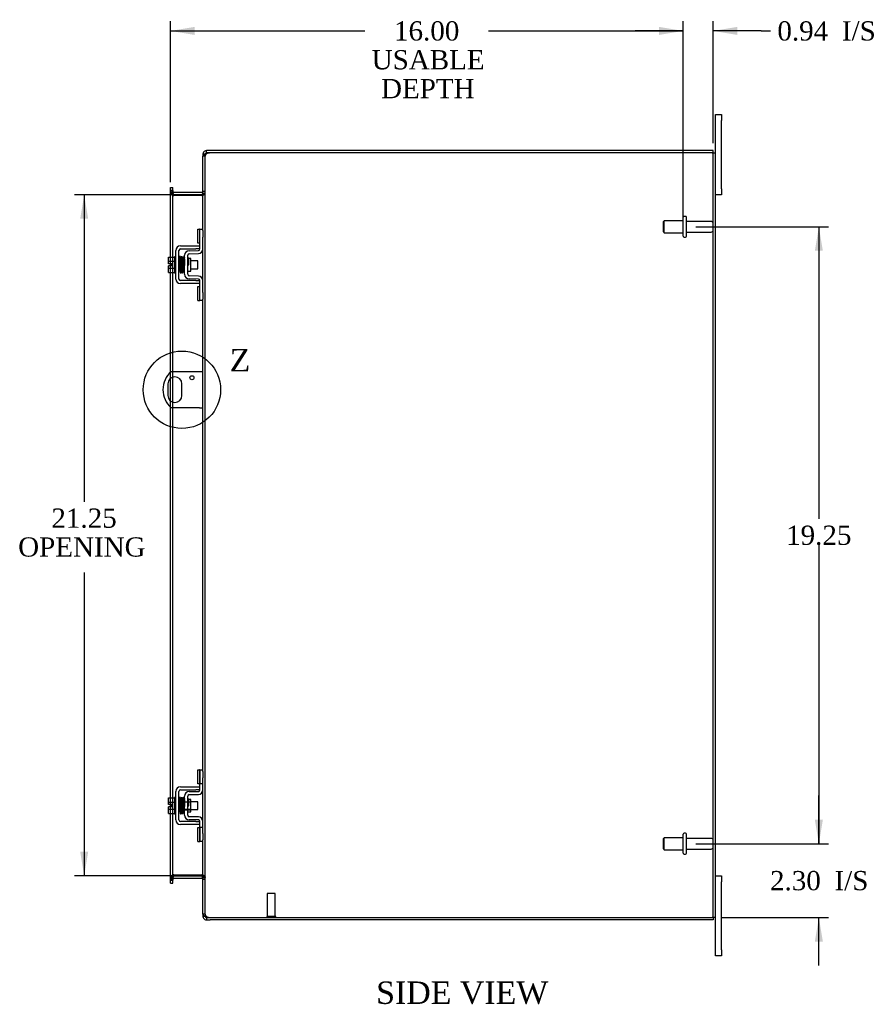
# Model space of a CAD drawing. Header units: inches. Extents: x 9 to 148, y 1 to 98.
# Tile 5 of 7: x 80 to 106, y 35 to 66. Entities that reach past the tile are written whole.
import ezdxf
from ezdxf.enums import TextEntityAlignment as Align
from ezdxf.lldxf.tags import DXFTag

# ---------------------------------------------------------------- set-up
doc = ezdxf.new("R2010")
doc.units = ezdxf.units.IN
doc.header["$MEASUREMENT"] = 0
doc.layers.get('0').update_dxf_attribs({"linetype": 'CONTINUOUS'})
for name, color, linetype in [('COM40153-1', 7, 'CONTINUOUS'), ('COM42667', 7, 'CONTINUOUS'), ('COM42780', 7, 'CONTINUOUS'), ('COM48479', 7, 'CONTINUOUS'), ('COM48510', 7, 'CONTINUOUS'), ('DEFAULT', 7, 'CONTINUOUS'), ('FET07710', 7, 'CONTINUOUS'), ('SCC19011', 7, 'CONTINUOUS'), ('SPR20265', 7, 'CONTINUOUS'), ('STD21878', 7, 'CONTINUOUS'), ('STD26094', 7, 'CONTINUOUS'), ('WAF25035', 7, 'CONTINUOUS')]:
    doc.layers.add(name, color=color, linetype=linetype)
doc.styles.add('SEACAD_TIMES_NEW_ROMAN', font='times.ttf')
tags = doc.linetypes.add('CENTER2', pattern=[1.125, 0.75, -0.125, 0.125, -0.125]).pattern_tags.tags
tags[10:11] = [DXFTag(74, 4), DXFTag(75, 0), DXFTag(340, '0'), DXFTag(46, 0.0), DXFTag(50, 0.0), DXFTag(44, 0.0), DXFTag(45, 0.0)]
tags[8:9] = [DXFTag(74, 4), DXFTag(75, 0), DXFTag(340, '0'), DXFTag(46, 0.0), DXFTag(50, 0.0), DXFTag(44, 0.0), DXFTag(45, 0.0)]
tags[6:7] = [DXFTag(74, 4), DXFTag(75, 0), DXFTag(340, '0'), DXFTag(46, 0.0), DXFTag(50, 0.0), DXFTag(44, 0.0), DXFTag(45, 0.0)]
tags[4:5] = [DXFTag(74, 4), DXFTag(75, 0), DXFTag(340, '0'), DXFTag(46, 0.0), DXFTag(50, 0.0), DXFTag(44, 0.0), DXFTag(45, 0.0)]

# ---------------------------------------------------------------- blocks, each defined once
blk = doc.blocks.new('GDIMGGROUP9')
at = {"layer": 'DEFAULT', "linetype": 'Continuous'}
for points in [[(104.81, 40.742), (104.56, 40.742), (104.685, 39.992)], [(104.81, 36.939), (104.685, 37.689), (104.56, 36.939)]]:
    blk.add_hatch(color=136, dxfattribs=at).paths.add_polyline_path(points)
at = {"layer": 'DEFAULT', "color": 136, "linetype": 'Continuous'}
for p, q in [((104.685, 39.992), (104.685, 41.492)), ((100.848, 39.992), (104.985, 39.992)), ((101.649, 37.689), (104.985, 37.689)), ((104.685, 36.189), (104.685, 37.689))]:
    blk.add_line(p, q, dxfattribs=at)
at = {"layer": 'DEFAULT', "color": 136, "linetype": 'Continuous', "style": 'SEACAD_TIMES_NEW_ROMAN'}
for s, p in [('2.30', (103.16, 39.141)), ('I/S', (105.173, 39.141))]:
    blk.add_text(s, height=0.6, dxfattribs=at).set_placement(p, align=Align.TOP_LEFT)
blk = doc.blocks.new('GDIMGGROUP10')
at = {"layer": 'DEFAULT', "linetype": 'Continuous'}
for points in [[(104.81, 58.492), (104.685, 59.242), (104.56, 58.492)], [(104.81, 40.742), (104.56, 40.742), (104.685, 39.992)]]:
    blk.add_hatch(color=136, dxfattribs=at).paths.add_polyline_path(points)
at = {"layer": 'DEFAULT', "color": 136, "linetype": 'Continuous'}
for p, q in [((100.848, 59.242), (104.985, 59.242)), ((104.685, 59.242), (104.685, 50.127)), ((104.685, 49.317), (104.685, 39.992)), ((100.848, 39.992), (104.985, 39.992))]:
    blk.add_line(p, q, dxfattribs=at)
at = {"layer": 'DEFAULT', "color": 136, "linetype": 'Continuous', "style": 'SEACAD_TIMES_NEW_ROMAN'}
blk.add_text('19.25', height=0.6, dxfattribs=at).set_placement((103.662, 49.917), align=Align.TOP_LEFT)
blk = doc.blocks.new('GDIMGGROUP19')
at = {"layer": 'DEFAULT', "linetype": 'Continuous'}
for points in [[(81.624, 59.492), (81.874, 59.492), (81.749, 60.242)], [(81.624, 39.742), (81.749, 38.992), (81.874, 39.742)]]:
    blk.add_hatch(color=136, dxfattribs=at).paths.add_polyline_path(points)
at = {"layer": 'DEFAULT', "color": 136, "linetype": 'Continuous'}
for p, q in [((84.686, 60.242), (81.449, 60.242)), ((81.749, 60.242), (81.749, 50.661)), ((81.749, 48.455), (81.749, 38.992)), ((84.686, 38.992), (81.449, 38.992))]:
    blk.add_line(p, q, dxfattribs=at)
at = {"layer": 'DEFAULT', "color": 136, "linetype": 'Continuous', "style": 'SEACAD_TIMES_NEW_ROMAN'}
for s, p in [('21.25', (80.725, 50.451)), ('OPENING ', (79.688, 49.551))]:
    blk.add_text(s, height=0.6, dxfattribs=at).set_placement(p, align=Align.TOP_LEFT)
blk = doc.blocks.new('GDIMGGROUP23')
at = {"layer": 'DEFAULT', "linetype": 'Continuous'}
for points in [[(85.194, 65.478), (84.444, 65.353), (85.194, 65.228)], [(99.698, 65.478), (99.698, 65.228), (100.448, 65.353)]]:
    blk.add_hatch(color=136, dxfattribs=at).paths.add_polyline_path(points)
at = {"layer": 'DEFAULT', "color": 136, "linetype": 'Continuous'}
for p, q in [((84.444, 60.638), (84.444, 65.653)), ((100.448, 59.542), (100.448, 65.653)), ((84.444, 65.353), (90.515, 65.353)), ((94.376, 65.353), (100.448, 65.353))]:
    blk.add_line(p, q, dxfattribs=at)
at = {"layer": 'DEFAULT', "color": 136, "linetype": 'Continuous', "style": 'SEACAD_TIMES_NEW_ROMAN'}
for s, p in [('16.00', (91.422, 65.653)), ('USABLE', (90.725, 64.753)), ('DEPTH', (91.017, 63.853))]:
    blk.add_text(s, height=0.6, dxfattribs=at).set_placement(p, align=Align.TOP_LEFT)
blk = doc.blocks.new('GDIMGGROUP26')
at = {"layer": 'DEFAULT', "linetype": 'Continuous'}
for points in [[(99.698, 65.478), (99.698, 65.228), (100.448, 65.353)], [(102.135, 65.478), (101.385, 65.353), (102.135, 65.228)]]:
    blk.add_hatch(color=136, dxfattribs=at).paths.add_polyline_path(points)
at = {"layer": 'DEFAULT', "color": 136, "linetype": 'Continuous'}
for p, q in [((100.448, 59.542), (100.448, 65.653)), ((101.385, 61.845), (101.385, 65.653)), ((100.448, 65.353), (98.948, 65.353)), ((102.88, 65.353), (101.385, 65.353)), ((102.88, 65.353), (103.18, 65.353))]:
    blk.add_line(p, q, dxfattribs=at)
at = {"layer": 'DEFAULT', "color": 136, "linetype": 'Continuous', "style": 'SEACAD_TIMES_NEW_ROMAN'}
for s, p in [('0.94', (103.39, 65.653)), ('I/S', (105.403, 65.653))]:
    blk.add_text(s, height=0.6, dxfattribs=at).set_placement(p, align=Align.TOP_LEFT)
blk = doc.blocks.new('SE1')
at = {"color": 136, "linetype": 'Continuous', "style": 'SEACAD_TIMES_NEW_ROMAN'}
blk.add_text('Z', height=0.7, dxfattribs=at).set_placement((86.29, 55.428), align=Align.TOP_LEFT)
blk = doc.blocks.new('SE')
at = {"layer": 'DEFAULT', "color": 7, "linetype": 'CENTER2'}
blk.add_circle((84.8, 54.157), 1.208, dxfattribs=at)
at = {"layer": 'DEFAULT'}
blk.add_blockref('SE1', (0, 0), dxfattribs=at)

msp = doc.modelspace()

# ---------------------------------------------------------------- linework, layer by layer
at = {"layer": 'COM40153-1', "color": 7}
for p, q in [((85.349, 54.72), (84.461, 54.72)), ((85.457, 54.72), (85.349, 54.72)), ((84.363, 54.339), (84.363, 53.976)), ((84.8, 53.976), (84.8, 54.339)), ((85.349, 53.595), (84.461, 53.595)), ((85.349, 53.595), (85.457, 53.595))]:
    msp.add_line(p, q, dxfattribs=at)
msp.add_circle((85.113, 54.533), 0.0625, dxfattribs=at)
for centre, radius, start, end in [((84.957, 54.157), 0.75, 131.4096, 228.5904), ((84.582, 54.339), 0.218, 0, 180), ((84.582, 53.976), 0.218, 180, 0)]:
    msp.add_arc(centre, radius, start, end, dxfattribs=at)
at = {"layer": 'COM42667', "color": 7}
for p, q in [((84.611, 57.61), (84.611, 58.501)), ((84.706, 57.61), (84.706, 58.501)), ((84.754, 58.644), (85.237, 58.644)), ((84.754, 58.549), (85.237, 58.549)), ((85.237, 58.644), (85.362, 58.644)), ((85.362, 58.549), (85.237, 58.549)), ((85.237, 57.562), (84.754, 57.562)), ((85.237, 57.467), (84.754, 57.467)), ((85.237, 57.562), (85.362, 57.562)), ((85.362, 57.467), (85.237, 57.467)), ((84.611, 40.734), (84.611, 41.625)), ((84.706, 40.734), (84.706, 41.625)), ((84.754, 41.768), (85.237, 41.768)), ((84.754, 41.673), (85.237, 41.673)), ((85.237, 41.768), (85.362, 41.768)), ((85.362, 41.673), (85.237, 41.673)), ((85.237, 40.686), (84.754, 40.686)), ((85.237, 40.591), (84.754, 40.591)), ((85.237, 40.686), (85.362, 40.686)), ((85.362, 40.591), (85.237, 40.591))]:
    msp.add_line(p, q, dxfattribs=at)
for centre, radius, start, end in [((84.754, 58.501), 0.143, 90, 180), ((84.754, 58.501), 0.048, 90, 180), ((84.754, 57.61), 0.143, 180, 270), ((84.754, 57.61), 0.048, 180, 270), ((84.754, 41.625), 0.143, 90, 180), ((84.754, 41.625), 0.048, 90, 180), ((84.754, 40.734), 0.143, 180, 270), ((84.754, 40.734), 0.048, 180, 270)]:
    msp.add_arc(centre, radius, start, end, dxfattribs=at)
at = {"layer": 'COM42780', "color": 7}
for p, q in [((85.297, 58.734), (85.297, 59.171)), ((85.297, 59.171), (85.348, 59.171)), ((85.362, 59.171), (85.348, 59.171)), ((85.362, 58.921), (85.362, 59.171)), ((85.362, 59.171), (85.457, 59.171)), ((85.457, 59.124), (85.457, 58.921)), ((85.348, 58.734), (85.297, 58.734)), ((85.348, 58.734), (85.362, 58.734)), ((85.362, 58.548), (85.362, 58.921)), ((85.457, 58.548), (85.457, 58.921)), ((85.025, 58.495), (85.315, 58.5)), ((85.027, 58.4), (85.316, 58.405)), ((84.885, 57.758), (84.885, 58.352)), ((84.98, 57.758), (84.98, 58.352)), ((85.075, 58.25), (85.008, 58.25)), ((85.075, 57.86), (85.075, 58.25)), ((84.98, 57.86), (85.075, 57.86)), ((85.315, 57.61), (85.025, 57.615)), ((85.316, 57.705), (85.027, 57.71)), ((85.362, 57.19), (85.362, 57.562)), ((85.457, 57.19), (85.457, 57.562)), ((85.297, 56.94), (85.297, 57.377)), ((85.297, 57.377), (85.348, 57.377)), ((85.362, 57.377), (85.348, 57.377)), ((85.362, 56.94), (85.362, 57.19)), ((85.457, 57.19), (85.457, 56.987)), ((85.297, 56.94), (85.348, 56.94)), ((85.348, 56.94), (85.362, 56.94)), ((85.457, 56.94), (85.362, 56.94)), ((85.297, 41.858), (85.297, 42.295)), ((85.297, 42.295), (85.348, 42.295)), ((85.362, 42.295), (85.348, 42.295)), ((85.362, 42.045), (85.362, 42.295)), ((85.362, 42.295), (85.457, 42.295)), ((85.365, 41.858), (85.365, 42.295)), ((85.457, 42.248), (85.457, 42.045)), ((85.348, 41.858), (85.297, 41.858)), ((85.348, 41.858), (85.362, 41.858)), ((85.362, 41.672), (85.362, 42.045)), ((85.457, 41.858), (85.362, 41.858)), ((85.457, 41.672), (85.457, 42.045)), ((84.885, 40.882), (84.885, 41.476)), ((84.98, 40.882), (84.98, 41.476)), ((85.025, 41.619), (85.315, 41.624)), ((85.027, 41.524), (85.316, 41.529)), ((84.885, 41.304), (85.075, 41.304)), ((85.075, 41.286), (84.885, 41.286)), ((85.008, 41.374), (84.98, 41.374)), ((85.075, 41.374), (85.008, 41.374)), ((85.075, 40.984), (85.075, 41.374)), ((84.885, 41.073), (85.075, 41.073)), ((84.885, 41.054), (85.075, 41.054)), ((84.98, 40.984), (85.075, 40.984)), ((85.315, 40.734), (85.025, 40.739)), ((85.316, 40.829), (85.027, 40.834)), ((85.362, 40.314), (85.362, 40.686)), ((85.457, 40.314), (85.457, 40.686)), ((85.297, 40.064), (85.297, 40.501)), ((85.297, 40.501), (85.348, 40.501)), ((85.362, 40.501), (85.348, 40.501)), ((85.457, 40.501), (85.362, 40.501)), ((85.363, 40.369), (85.362, 40.369)), ((85.363, 40.339), (85.362, 40.339)), ((85.362, 40.064), (85.362, 40.314)), ((85.363, 40.26), (85.362, 40.26)), ((85.363, 40.254), (85.362, 40.254)), ((85.363, 40.369), (85.363, 40.254)), ((85.363, 40.254), (85.363, 40.229)), ((85.365, 40.064), (85.365, 40.501)), ((85.457, 40.314), (85.457, 40.111)), ((85.297, 40.064), (85.348, 40.064)), ((85.348, 40.064), (85.362, 40.064)), ((85.363, 40.229), (85.362, 40.229)), ((85.363, 40.196), (85.362, 40.196)), ((85.457, 40.064), (85.362, 40.064)), ((85.363, 40.229), (85.363, 40.196))]:
    msp.add_line(p, q, dxfattribs=at)
for centre, radius, start, end in [((85.028, 58.352), 0.143, 91, 180), ((85.028, 58.352), 0.048, 91, 180), ((85.314, 58.548), 0.048, 271, 0), ((85.314, 58.548), 0.143, 271, 0), ((85.028, 57.758), 0.143, 180, 269), ((85.028, 57.758), 0.048, 180, 269), ((85.314, 57.562), 0.048, 0, 89), ((85.314, 57.562), 0.143, 0, 89), ((85.028, 41.476), 0.143, 91, 180), ((85.028, 41.476), 0.048, 91, 180), ((85.314, 41.672), 0.048, 271, 0), ((85.314, 41.672), 0.143, 271, 0), ((85.028, 40.882), 0.143, 180, 269), ((85.028, 40.882), 0.048, 180, 269), ((85.314, 40.686), 0.048, 0, 89), ((85.314, 40.686), 0.143, 0, 89)]:
    msp.add_arc(centre, radius, start, end, dxfattribs=at)
at = {"layer": 'COM48479', "color": 7}
for p, q in [((85.529, 61.44), (85.535, 61.473)), ((101.349, 61.545), (85.683, 61.545)), ((101.349, 61.545), (101.457, 61.545)), ((101.385, 37.689), (101.385, 61.545)), ((101.457, 37.689), (101.457, 61.545)), ((85.529, 61.44), (85.457, 61.44)), ((85.457, 59.124), (85.457, 61.44)), ((85.529, 37.794), (85.529, 61.44)), ((84.444, 60.338), (84.444, 60.378)), ((84.516, 60.378), (84.444, 60.378)), ((84.444, 58.296), (84.444, 60.338)), ((84.516, 60.302), (84.444, 60.302)), ((84.54, 60.217), (84.515, 60.217)), ((84.516, 60.378), (84.516, 60.338)), ((84.516, 58.296), (84.516, 60.338)), ((84.54, 60.217), (84.552, 60.217)), ((85.421, 60.217), (84.552, 60.217)), ((85.421, 60.217), (85.431, 60.217)), ((85.431, 60.217), (85.451, 60.217)), ((85.457, 60.291), (85.529, 60.291)), ((85.457, 57.562), (85.457, 58.548)), ((84.444, 58.089), (84.444, 58.296)), ((84.444, 58.021), (84.444, 58.089)), ((84.516, 57.814), (84.516, 58.296)), ((84.444, 57.814), (84.444, 58.021)), ((84.444, 54.704), (84.444, 57.814)), ((84.516, 54.72), (84.516, 57.814)), ((85.457, 42.248), (85.457, 56.987)), ((84.444, 54.508), (84.444, 54.704)), ((84.516, 54.547), (84.516, 54.72)), ((84.444, 53.806), (84.444, 54.508)), ((84.516, 53.768), (84.516, 54.547)), ((84.444, 53.61), (84.444, 53.806)), ((84.516, 53.595), (84.516, 53.768)), ((84.444, 41.42), (84.444, 53.61)), ((84.516, 41.42), (84.516, 53.595)), ((85.457, 40.686), (85.457, 41.672)), ((84.444, 41.213), (84.444, 41.42)), ((84.444, 41.145), (84.444, 41.213)), ((84.516, 40.938), (84.516, 41.42)), ((84.444, 40.938), (84.444, 41.145)), ((84.444, 38.897), (84.444, 40.938)), ((84.516, 38.897), (84.516, 40.938)), ((85.457, 37.794), (85.457, 40.111)), ((84.54, 39.017), (84.515, 39.017)), ((84.552, 39.017), (84.54, 39.017)), ((84.552, 39.017), (85.421, 39.017)), ((85.431, 39.017), (85.421, 39.017)), ((85.431, 39.017), (85.451, 39.017)), ((84.516, 38.932), (84.444, 38.932)), ((84.444, 38.857), (84.444, 38.897)), ((84.444, 38.857), (84.516, 38.857)), ((84.516, 38.897), (84.516, 38.857)), ((85.457, 38.943), (85.529, 38.943)), ((85.529, 37.794), (85.457, 37.794)), ((85.535, 37.762), (85.529, 37.794)), ((85.683, 37.689), (101.349, 37.689)), ((101.457, 37.689), (101.349, 37.689))]:
    msp.add_line(p, q, dxfattribs=at)
for centre, radius, start, end in [((85.504, 61.436), 0.0474, 129.5351, 175.4044), ((85.61, 61.301), 0.219, 101.9896, 128.4732), ((85.626, 61.441), 0.0967, 128.9792, 160.4725), ((85.683, 61.295), 0.25, 90, 118.1546), ((84.704, 60.31), 0.189, 182.2399, 209.1867), ((85.315, 60.3), 0.142, 324.6894, 356.6558), ((84.704, 38.925), 0.189, 150.8133, 177.7601), ((85.315, 38.935), 0.142, 3.3442, 35.3106), ((85.504, 37.798), 0.0474, 184.5956, 230.4649), ((85.626, 37.794), 0.0967, 199.5275, 231.0208), ((85.683, 37.939), 0.25, 241.8454, 270)]:
    msp.add_arc(centre, radius, start, end, dxfattribs=at)
for points, knots in [([(84.515, 60.217), (84.505, 60.225), (84.495, 60.232), (84.478, 60.246), (84.47, 60.253), (84.457, 60.267), (84.452, 60.274), (84.446, 60.288), (84.444, 60.295), (84.444, 60.302)], [0, 0, 0, 0, 0.25, 0.25, 0.5, 0.5, 0.75, 0.75, 1, 1, 1, 1]), ([(84.444, 60.302), (84.444, 60.295), (84.446, 60.288), (84.452, 60.274), (84.457, 60.267), (84.47, 60.253), (84.478, 60.246), (84.495, 60.232), (84.505, 60.225), (84.515, 60.217)], [0, 0, 0, 0, 0.25, 0.25, 0.5, 0.5, 0.75, 0.75, 1, 1, 1, 1]), ([(85.451, 60.217), (85.462, 60.224), (85.473, 60.23), (85.492, 60.242), (85.5, 60.248), (85.514, 60.261), (85.52, 60.267), (85.527, 60.279), (85.529, 60.285), (85.529, 60.291)], [0, 0, 0, 0, 0.25, 0.25, 0.5, 0.5, 0.75, 0.75, 1, 1, 1, 1]), ([(84.444, 38.932), (84.444, 38.94), (84.446, 38.947), (84.452, 38.961), (84.457, 38.968), (84.47, 38.982), (84.478, 38.989), (84.495, 39.003), (84.505, 39.01), (84.515, 39.017)], [0, 0, 0, 0, 0.25, 0.25, 0.5, 0.5, 0.75, 0.75, 1, 1, 1, 1]), ([(84.515, 39.017), (84.505, 39.01), (84.495, 39.003), (84.478, 38.989), (84.47, 38.982), (84.457, 38.968), (84.452, 38.961), (84.446, 38.947), (84.444, 38.94), (84.444, 38.932)], [0, 0, 0, 0, 0.25, 0.25, 0.5, 0.5, 0.75, 0.75, 1, 1, 1, 1]), ([(85.451, 39.017), (85.462, 39.011), (85.473, 39.005), (85.492, 38.992), (85.5, 38.986), (85.514, 38.974), (85.52, 38.968), (85.527, 38.955), (85.529, 38.949), (85.529, 38.943)], [0, 0, 0, 0, 0.25, 0.25, 0.5, 0.5, 0.75, 0.75, 1, 1, 1, 1]), ([(85.529, 38.943), (85.529, 38.949), (85.527, 38.955), (85.52, 38.968), (85.514, 38.974), (85.5, 38.986), (85.492, 38.992), (85.473, 39.005), (85.462, 39.011), (85.451, 39.017)], [0, 0, 0, 0, 0.25, 0.25, 0.5, 0.5, 0.75, 0.75, 1, 1, 1, 1]), ([(85.474, 37.762), (85.475, 37.761), (85.477, 37.759), (85.481, 37.755), (85.485, 37.752), (85.49, 37.749), (85.494, 37.747), (85.499, 37.744), (85.505, 37.741), (85.512, 37.737), (85.523, 37.733), (85.535, 37.728), (85.545, 37.725), (85.555, 37.722), (85.562, 37.72), (85.565, 37.719)], [0, 0, 0, 0, 0.058508, 0.117588, 0.177234, 0.23744, 0.298196, 0.359495, 0.421327, 0.483683, 0.609872, 0.738031, 0.824554, 0.911887, 1, 1, 1, 1])]:
    msp.add_open_spline(points, degree=3, knots=knots, dxfattribs=at)
at = {"layer": 'COM48510', "color": 7}
for p, q in [((85.457, 61.509), (85.457, 61.44)), ((85.529, 61.509), (85.457, 61.509)), ((85.535, 61.529), (85.529, 61.509)), ((85.529, 61.509), (85.529, 61.44)), ((85.565, 61.545), (85.565, 61.617)), ((85.683, 61.617), (85.565, 61.617)), ((85.683, 61.545), (85.565, 61.545)), ((101.385, 61.617), (85.683, 61.617)), ((101.385, 61.545), (101.385, 61.617)), ((84.444, 60.472), (84.516, 60.472)), ((84.444, 60.402), (84.444, 60.472)), ((84.444, 60.378), (84.444, 60.402)), ((84.516, 60.35), (84.444, 60.35)), ((84.521, 60.266), (84.515, 60.249)), ((84.516, 60.402), (84.516, 60.472)), ((84.516, 60.378), (84.516, 60.402)), ((84.54, 60.316), (84.521, 60.266)), ((85.421, 60.314), (84.552, 60.314)), ((85.421, 60.242), (84.552, 60.242)), ((85.431, 60.316), (85.449, 60.253)), ((85.449, 60.253), (85.451, 60.247)), ((85.457, 60.35), (85.529, 60.35)), ((84.516, 38.884), (84.444, 38.884)), ((84.444, 38.833), (84.444, 38.857)), ((84.444, 38.762), (84.444, 38.833)), ((84.444, 38.762), (84.516, 38.762)), ((84.521, 38.969), (84.515, 38.986)), ((84.516, 38.833), (84.516, 38.857)), ((84.516, 38.762), (84.516, 38.833)), ((84.54, 38.918), (84.521, 38.969)), ((84.552, 38.992), (85.421, 38.992)), ((84.552, 38.92), (85.421, 38.92)), ((85.431, 38.919), (85.449, 38.981)), ((85.449, 38.981), (85.451, 38.988)), ((85.457, 38.884), (85.529, 38.884)), ((85.457, 37.794), (85.457, 37.725)), ((85.529, 37.794), (85.529, 37.725)), ((85.529, 37.725), (85.457, 37.725)), ((85.529, 37.725), (85.535, 37.706)), ((85.565, 37.689), (85.565, 37.617)), ((85.565, 37.689), (85.683, 37.689)), ((85.565, 37.617), (85.683, 37.617)), ((101.385, 37.617), (85.683, 37.617)), ((101.385, 37.689), (101.385, 37.617))]:
    msp.add_line(p, q, dxfattribs=at)
for centre, radius, start, end in [((85.565, 61.509), 0.108, 147.3569, 180), ((85.565, 61.509), 0.108, 90, 147.3569), ((85.565, 61.509), 0.036, 90, 147.3569), ((84.552, 60.35), 0.108, 180, 250.2179), ((84.552, 60.35), 0.108, 250.2179, 257.0013), ((84.552, 60.35), 0.036, 180, 250.2179), ((84.552, 60.35), 0.108, 257.0013, 270), ((84.552, 60.35), 0.036, 250.2179, 270), ((85.421, 60.35), 0.036, 270, 286.2205), ((85.421, 60.35), 0.108, 270, 286.2205), ((85.421, 60.35), 0.036, 286.2205, 360), ((85.421, 60.35), 0.108, 286.2205, 360), ((84.552, 38.884), 0.108, 109.7821, 180), ((84.552, 38.884), 0.108, 102.9987, 109.7821), ((84.552, 38.884), 0.036, 109.7821, 180), ((84.552, 38.884), 0.108, 90, 102.9987), ((84.552, 38.884), 0.036, 90, 109.7821), ((85.421, 38.884), 0.108, 73.7795, 90), ((85.421, 38.884), 0.036, 73.7795, 90), ((85.421, 38.884), 0.036, 0, 73.7795), ((85.421, 38.884), 0.108, 0, 73.7795), ((85.565, 37.725), 0.108, 180, 212.6431), ((85.565, 37.725), 0.108, 212.6431, 270), ((85.565, 37.725), 0.036, 212.6431, 270)]:
    msp.add_arc(centre, radius, start, end, dxfattribs=at)
at = {"layer": 'FET07710', "color": 7}
for p, q in [((101.457, 62.555), (101.457, 62.742)), ((101.457, 62.742), (101.644, 62.742)), ((101.644, 62.742), (101.644, 62.555)), ((101.457, 61.545), (101.457, 62.555)), ((101.644, 60.43), (101.644, 62.555)), ((101.644, 60.242), (101.457, 60.242)), ((101.644, 60.43), (101.644, 60.242)), ((101.457, 38.992), (101.644, 38.992)), ((101.644, 38.992), (101.644, 38.805)), ((101.644, 36.68), (101.644, 38.805)), ((101.457, 36.68), (101.457, 37.689)), ((101.457, 36.492), (101.457, 36.68)), ((101.644, 36.68), (101.644, 36.492)), ((101.644, 36.492), (101.457, 36.492))]:
    msp.add_line(p, q, dxfattribs=at)
at = {"layer": 'SCC19011', "color": 7}
for p, q in [((84.385, 58.296), (84.566, 58.296)), ((84.385, 58.164), (84.385, 58.296)), ((84.385, 58.164), (84.566, 58.164)), ((84.385, 58.089), (84.385, 58.164)), ((84.48, 58.089), (84.385, 58.089)), ((84.48, 58.021), (84.48, 58.089)), ((84.73, 58.177), (84.706, 58.177)), ((84.779, 58.177), (84.765, 58.177)), ((84.829, 58.177), (84.814, 58.177)), ((84.879, 58.177), (84.864, 58.177)), ((85.298, 58.177), (85.075, 58.177)), ((85.298, 57.933), (85.298, 58.177)), ((84.385, 57.946), (84.385, 58.021)), ((84.48, 58.021), (84.385, 58.021)), ((84.385, 57.946), (84.566, 57.946)), ((84.385, 57.814), (84.385, 57.946)), ((84.385, 57.814), (84.566, 57.814)), ((84.706, 57.933), (84.738, 57.933)), ((84.773, 57.933), (84.788, 57.933)), ((84.823, 57.933), (84.839, 57.933)), ((84.873, 57.933), (84.885, 57.933)), ((85.075, 57.933), (85.298, 57.933)), ((84.385, 41.42), (84.566, 41.42)), ((84.385, 41.288), (84.385, 41.42)), ((84.385, 41.288), (84.566, 41.288)), ((84.385, 41.213), (84.385, 41.288)), ((84.48, 41.213), (84.385, 41.213)), ((84.48, 41.145), (84.48, 41.213)), ((84.73, 41.301), (84.706, 41.301)), ((84.779, 41.301), (84.765, 41.301)), ((84.829, 41.301), (84.814, 41.301)), ((84.879, 41.301), (84.864, 41.301)), ((85.298, 41.301), (85.075, 41.301)), ((85.298, 41.057), (85.298, 41.301)), ((84.385, 41.07), (84.385, 41.145)), ((84.48, 41.145), (84.385, 41.145)), ((84.385, 41.07), (84.566, 41.07)), ((84.385, 40.938), (84.385, 41.07)), ((84.385, 40.938), (84.566, 40.938)), ((84.706, 41.057), (84.738, 41.057)), ((84.773, 41.057), (84.788, 41.057)), ((84.823, 41.057), (84.839, 41.057)), ((84.873, 41.057), (84.885, 41.057)), ((85.075, 41.057), (85.298, 41.057))]:
    msp.add_line(p, q, dxfattribs=at)
at = {"layer": 'SPR20265', "color": 7}
for p, q in [((84.984, 58.055), (85.019, 58.055)), ((84.984, 41.179), (85.019, 41.179))]:
    msp.add_line(p, q, dxfattribs=at)
for centre, radius, start, end in [((89.656, 57.878), 4.954, 175.1676, 176.5222), ((84.839, 58.28), 0.0181, 0.2962, 180.6354), ((89.629, 57.879), 4.891, 179.5941, 179.9583), ((89.656, 41.002), 4.954, 175.1676, 176.5222), ((84.839, 41.404), 0.0181, 0.2962, 180.6354), ((89.629, 41.003), 4.891, 179.5941, 179.9583)]:
    msp.add_arc(centre, radius, start, end, dxfattribs=at)
for centre in [(84.72, 57.883), (84.72, 41.007)]:
    msp.add_ellipse(centre, major_axis=(-0.0175, 0), ratio=0.707107, start_param=0.666946, end_param=5.616239, dxfattribs=at)
for points, knots in [([(84.756, 58.298), (84.756, 58.298), (84.756, 58.299), (84.755, 58.301), (84.754, 58.304), (84.753, 58.307), (84.751, 58.309), (84.748, 58.311), (84.745, 58.312), (84.74, 58.313), (84.734, 58.313), (84.727, 58.309), (84.721, 58.301), (84.72, 58.295), (84.72, 58.291)], [0.0247586, 0.0247586, 0.0247586, 0.0247586, 0.0394799, 0.0780267, 0.1170502, 0.1577954, 0.2011902, 0.2478129, 0.2979655, 0.3517973, 0.4729948, 0.6248981, 0.8034762, 1, 1, 1, 1]), ([(84.722, 58.292), (84.722, 58.292), (84.724, 58.29), (84.726, 58.259), (84.729, 58.205), (84.731, 58.15), (84.732, 58.103), (84.734, 58.053), (84.736, 58.002), (84.737, 57.952), (84.739, 57.907), (84.741, 57.868), (84.743, 57.838), (84.745, 57.82), (84.746, 57.817), (84.747, 57.817)], [0.041658, 0.041658, 0.041658, 0.041658, 0.1062331, 0.2177365, 0.3345116, 0.3951575, 0.4571173, 0.5204025, 0.5850154, 0.650919, 0.7181243, 0.7866617, 0.856475, 0.927577, 0.9945625, 0.9945625, 0.9945625, 0.9945625]), ([(84.781, 57.821), (84.78, 57.822), (84.779, 57.827), (84.776, 57.871), (84.773, 57.93), (84.771, 57.989), (84.769, 58.037), (84.768, 58.088), (84.766, 58.138), (84.764, 58.185), (84.763, 58.228), (84.761, 58.263), (84.759, 58.287), (84.757, 58.298), (84.756, 58.299), (84.756, 58.299)], [0.0084013, 0.0084013, 0.0084013, 0.0084013, 0.1047673, 0.2149815, 0.3308118, 0.3911182, 0.4528716, 0.5160814, 0.5807303, 0.6468516, 0.7144807, 0.783578, 0.8541849, 0.926338, 0.9626406, 0.9626406, 0.9626406, 0.9626406]), ([(84.771, 58.29), (84.77, 58.286), (84.767, 58.264), (84.765, 58.222), (84.764, 58.195), (84.764, 58.194)], [0.1075026, 0.1075026, 0.1075026, 0.1075026, 0.219859, 0.336958, 0.3455788, 0.3455788, 0.3455788, 0.3455788]), ([(84.808, 58.28), (84.808, 58.286), (84.807, 58.293), (84.8, 58.301), (84.794, 58.304), (84.79, 58.305), (84.786, 58.305), (84.782, 58.304), (84.779, 58.302), (84.776, 58.299), (84.774, 58.296), (84.772, 58.291), (84.772, 58.289), (84.772, 58.287)], [0, 0, 0, 0, 0.337377, 0.476585, 0.593946, 0.643993, 0.690857, 0.738213, 0.787078, 0.837877, 0.890521, 0.944659, 1, 1, 1, 1]), ([(84.773, 58.283), (84.774, 58.275), (84.776, 58.259), (84.778, 58.204), (84.781, 58.134), (84.784, 58.054), (84.787, 57.974), (84.789, 57.904), (84.792, 57.851), (84.794, 57.836), (84.795, 57.829)], [0, 0, 0, 0, 0.125356, 0.250547, 0.375714, 0.500726, 0.625702, 0.75054, 0.875328, 1, 1, 1, 1]), ([(84.83, 57.831), (84.829, 57.838), (84.827, 57.852), (84.824, 57.905), (84.822, 57.974), (84.819, 58.054), (84.816, 58.134), (84.813, 58.205), (84.811, 58.261), (84.809, 58.276), (84.808, 58.285)], [0, 0, 0, 0, 0.123677, 0.247763, 0.372182, 0.497025, 0.622181, 0.747773, 0.873664, 1, 1, 1, 1]), ([(84.821, 58.282), (84.82, 58.279), (84.818, 58.273), (84.816, 58.234), (84.814, 58.202), (84.814, 58.191)], [0, 0, 0, 0, 0.1069729, 0.2190176, 0.2772299, 0.2772299, 0.2772299, 0.2772299]), ([(84.821, 58.279), (84.822, 58.276), (84.824, 58.271), (84.827, 58.227), (84.83, 58.158), (84.833, 58.084), (84.835, 58.022), (84.837, 57.976), (84.839, 57.932), (84.84, 57.893), (84.842, 57.861), (84.844, 57.84), (84.846, 57.83), (84.847, 57.83), (84.847, 57.83)], [0.0031575, 0.0031575, 0.0031575, 0.0031575, 0.106276, 0.2177664, 0.3343795, 0.4562757, 0.5195077, 0.5840716, 0.6500082, 0.7172741, 0.7858907, 0.8559002, 0.9272657, 0.9562295, 0.9562295, 0.9562295, 0.9562295]), ([(84.881, 57.839), (84.88, 57.838), (84.879, 57.84), (84.877, 57.866), (84.874, 57.915), (84.872, 57.965), (84.871, 58.009), (84.869, 58.055), (84.867, 58.103), (84.865, 58.15), (84.864, 58.193), (84.862, 58.23), (84.86, 58.259), (84.858, 58.279), (84.857, 58.281), (84.856, 58.282)], [0.0493682, 0.0493682, 0.0493682, 0.0493682, 0.1041505, 0.2141198, 0.3297994, 0.3901531, 0.4519694, 0.5152557, 0.5800319, 0.6463064, 0.7140466, 0.7832821, 0.8540388, 0.9262663, 0.9997798, 0.9997798, 0.9997798, 0.9997798]), ([(84.885, 58.29), (84.883, 58.289), (84.877, 58.287), (84.871, 58.277), (84.87, 58.266), (84.867, 58.241), (84.865, 58.21), (84.864, 58.192), (84.864, 58.185)], [0.5049436, 0.5049436, 0.5049436, 0.5049436, 0.5126381, 0.5301382, 0.5631975, 0.6133029, 0.6453829, 0.6655854, 0.6655854, 0.6655854, 0.6655854]), ([(84.874, 58.262), (84.874, 58.262), (84.875, 58.255), (84.877, 58.232), (84.879, 58.193), (84.88, 58.151), (84.882, 58.097), (84.884, 58.054), (84.885, 58.031), (84.885, 58.029)], [0.5252176, 0.5252176, 0.5252176, 0.5252176, 0.5500519, 0.604828, 0.6390024, 0.6775462, 0.720453, 0.7677407, 0.7732337, 0.7732337, 0.7732337, 0.7732337]), ([(85.006, 58.257), (85.006, 58.259), (85.006, 58.261), (85.005, 58.265), (85.002, 58.269), (84.999, 58.271), (84.996, 58.273), (84.991, 58.275), (84.985, 58.275), (84.981, 58.273), (84.98, 58.272)], [0, 0, 0, 0, 0.0589773, 0.1211115, 0.1849679, 0.2490189, 0.31194, 0.3728411, 0.4898099, 0.5959107, 0.5959107, 0.5959107, 0.5959107]), ([(84.98, 58.152), (84.98, 58.147), (84.981, 58.129), (84.982, 58.096), (84.983, 58.07), (84.984, 58.055)], [0.6947964, 0.6947964, 0.6947964, 0.6947964, 0.7496304, 0.874808, 1, 1, 1, 1]), ([(85.019, 58.055), (85.018, 58.07), (85.017, 58.096), (85.016, 58.137), (85.014, 58.174), (85.012, 58.206), (85.011, 58.231), (85.009, 58.249), (85.007, 58.259), (85.006, 58.259), (85.006, 58.259)], [0, 0, 0, 0, 0.1236932, 0.2477957, 0.3722334, 0.4970307, 0.6222178, 0.7477992, 0.8737106, 0.9604174, 0.9604174, 0.9604174, 0.9604174]), ([(84.746, 57.819), (84.746, 57.817), (84.746, 57.815), (84.748, 57.81), (84.75, 57.807), (84.754, 57.803), (84.76, 57.801), (84.767, 57.801), (84.774, 57.803), (84.779, 57.808), (84.782, 57.814), (84.782, 57.817), (84.782, 57.819)], [0, 0, 0, 0, 0.065589, 0.134096, 0.204, 0.273642, 0.405923, 0.527776, 0.652215, 0.775569, 0.89228, 1, 1, 1, 1]), ([(84.781, 57.817), (84.783, 57.821), (84.784, 57.829), (84.787, 57.87), (84.788, 57.905), (84.789, 57.917)], [0, 0, 0, 0, 0.1087369, 0.2223139, 0.2823724, 0.2823724, 0.2823724, 0.2823724]), ([(84.794, 57.833), (84.795, 57.827), (84.796, 57.821), (84.803, 57.813), (84.808, 57.81), (84.813, 57.809), (84.817, 57.809), (84.82, 57.81), (84.824, 57.812), (84.827, 57.815), (84.829, 57.819), (84.831, 57.823), (84.831, 57.825), (84.831, 57.827)], [0, 0, 0, 0, 0.324319, 0.462115, 0.581304, 0.633213, 0.682431, 0.732423, 0.783847, 0.836789, 0.89085, 0.94542, 1, 1, 1, 1]), ([(84.832, 57.826), (84.833, 57.831), (84.836, 57.853), (84.838, 57.896), (84.839, 57.922), (84.839, 57.924)], [0.1089671, 0.1089671, 0.1089671, 0.1089671, 0.2224256, 0.3403895, 0.3502806, 0.3502806, 0.3502806, 0.3502806]), ([(84.847, 57.832), (84.847, 57.831), (84.847, 57.829), (84.848, 57.826), (84.85, 57.824), (84.852, 57.821), (84.855, 57.819), (84.858, 57.818), (84.863, 57.817), (84.869, 57.817), (84.876, 57.822), (84.882, 57.83), (84.883, 57.836), (84.883, 57.84)], [0.0423433, 0.0423433, 0.0423433, 0.0423433, 0.0780693, 0.1166064, 0.1566075, 0.1991192, 0.2448555, 0.2942488, 0.3475582, 0.468612, 0.6213089, 0.801496, 1, 1, 1, 1]), ([(84.98, 57.843), (84.982, 57.847), (84.983, 57.852), (84.984, 57.859), (84.984, 57.862)], [0.53014438, 0.53014438, 0.53014438, 0.53014438, 0.5577634, 0.5731101, 0.5731101, 0.5731101, 0.5731101]), ([(84.756, 41.42), (84.756, 41.421), (84.756, 41.422), (84.755, 41.425), (84.754, 41.428), (84.753, 41.431), (84.751, 41.433), (84.748, 41.435), (84.745, 41.436), (84.74, 41.437), (84.734, 41.437), (84.727, 41.433), (84.721, 41.425), (84.72, 41.419), (84.72, 41.415)], [0, 0, 0, 0, 0.03948, 0.078027, 0.11705, 0.157795, 0.20119, 0.247813, 0.297965, 0.351797, 0.472995, 0.624898, 0.803476, 1, 1, 1, 1]), ([(84.722, 41.416), (84.722, 41.416), (84.724, 41.414), (84.726, 41.383), (84.729, 41.329), (84.731, 41.274), (84.732, 41.227), (84.734, 41.177), (84.736, 41.126), (84.737, 41.076), (84.739, 41.031), (84.741, 40.992), (84.743, 40.962), (84.745, 40.944), (84.746, 40.941), (84.747, 40.941)], [0.041658, 0.041658, 0.041658, 0.041658, 0.1062331, 0.2177365, 0.3345116, 0.3951575, 0.4571173, 0.5204025, 0.5850154, 0.650919, 0.7181243, 0.7866617, 0.856475, 0.927577, 0.9945625, 0.9945625, 0.9945625, 0.9945625]), ([(84.781, 40.945), (84.78, 40.946), (84.779, 40.951), (84.776, 40.995), (84.773, 41.054), (84.771, 41.113), (84.769, 41.161), (84.768, 41.212), (84.766, 41.262), (84.764, 41.309), (84.763, 41.352), (84.761, 41.387), (84.759, 41.411), (84.757, 41.422), (84.756, 41.423), (84.756, 41.423)], [0.0084013, 0.0084013, 0.0084013, 0.0084013, 0.1047673, 0.2149815, 0.3308118, 0.3911182, 0.4528716, 0.5160814, 0.5807303, 0.6468516, 0.7144807, 0.783578, 0.8541849, 0.926338, 0.9626406, 0.9626406, 0.9626406, 0.9626406]), ([(84.771, 41.414), (84.77, 41.41), (84.767, 41.388), (84.765, 41.346), (84.764, 41.319), (84.764, 41.318)], [0.1075026, 0.1075026, 0.1075026, 0.1075026, 0.219859, 0.336958, 0.3455788, 0.3455788, 0.3455788, 0.3455788]), ([(84.808, 41.404), (84.808, 41.41), (84.807, 41.417), (84.8, 41.425), (84.794, 41.428), (84.79, 41.429), (84.786, 41.429), (84.782, 41.428), (84.779, 41.426), (84.776, 41.423), (84.774, 41.42), (84.772, 41.415), (84.772, 41.413), (84.772, 41.411)], [0, 0, 0, 0, 0.337377, 0.476585, 0.593946, 0.643993, 0.690857, 0.738213, 0.787078, 0.837877, 0.890521, 0.944659, 1, 1, 1, 1]), ([(84.773, 41.407), (84.774, 41.399), (84.776, 41.383), (84.778, 41.328), (84.781, 41.258), (84.784, 41.178), (84.787, 41.098), (84.789, 41.028), (84.792, 40.975), (84.794, 40.96), (84.795, 40.953)], [0, 0, 0, 0, 0.125356, 0.250547, 0.375714, 0.500726, 0.625702, 0.75054, 0.875328, 1, 1, 1, 1]), ([(84.83, 40.955), (84.829, 40.962), (84.827, 40.976), (84.824, 41.029), (84.822, 41.098), (84.819, 41.178), (84.816, 41.258), (84.813, 41.329), (84.811, 41.385), (84.809, 41.4), (84.808, 41.409)], [0, 0, 0, 0, 0.123677, 0.247763, 0.372182, 0.497025, 0.622181, 0.747773, 0.873664, 1, 1, 1, 1]), ([(84.821, 41.406), (84.82, 41.403), (84.818, 41.397), (84.816, 41.358), (84.814, 41.326), (84.814, 41.315)], [0, 0, 0, 0, 0.1069729, 0.2190176, 0.2772299, 0.2772299, 0.2772299, 0.2772299]), ([(84.821, 41.403), (84.822, 41.4), (84.824, 41.395), (84.827, 41.351), (84.83, 41.282), (84.833, 41.208), (84.835, 41.146), (84.837, 41.1), (84.839, 41.056), (84.84, 41.017), (84.842, 40.985), (84.844, 40.964), (84.846, 40.954), (84.847, 40.954), (84.847, 40.954)], [0.0031575, 0.0031575, 0.0031575, 0.0031575, 0.106276, 0.2177664, 0.3343795, 0.4562757, 0.5195077, 0.5840716, 0.6500082, 0.7172741, 0.7858907, 0.8559002, 0.9272657, 0.9562295, 0.9562295, 0.9562295, 0.9562295]), ([(84.881, 40.963), (84.88, 40.962), (84.879, 40.964), (84.877, 40.99), (84.874, 41.039), (84.872, 41.089), (84.871, 41.133), (84.869, 41.179), (84.867, 41.227), (84.865, 41.274), (84.864, 41.317), (84.862, 41.354), (84.86, 41.383), (84.858, 41.403), (84.857, 41.405), (84.856, 41.406)], [0.0493682, 0.0493682, 0.0493682, 0.0493682, 0.1041505, 0.2141198, 0.3297994, 0.3901531, 0.4519694, 0.5152557, 0.5800319, 0.6463064, 0.7140466, 0.7832821, 0.8540388, 0.9262663, 0.9997798, 0.9997798, 0.9997798, 0.9997798]), ([(84.885, 41.414), (84.883, 41.413), (84.877, 41.411), (84.871, 41.401), (84.87, 41.39), (84.867, 41.365), (84.865, 41.334), (84.864, 41.316), (84.864, 41.309)], [0.5049436, 0.5049436, 0.5049436, 0.5049436, 0.5126381, 0.5301382, 0.5631975, 0.6133029, 0.6453829, 0.6655854, 0.6655854, 0.6655854, 0.6655854]), ([(84.874, 41.386), (84.874, 41.386), (84.875, 41.379), (84.877, 41.356), (84.879, 41.317), (84.88, 41.275), (84.882, 41.221), (84.884, 41.178), (84.885, 41.155), (84.885, 41.153)], [0.5252176, 0.5252176, 0.5252176, 0.5252176, 0.5500519, 0.604828, 0.6390024, 0.6775462, 0.720453, 0.7677407, 0.7732337, 0.7732337, 0.7732337, 0.7732337]), ([(85.006, 41.381), (85.006, 41.383), (85.006, 41.385), (85.005, 41.389), (85.002, 41.393), (84.999, 41.395), (84.996, 41.397), (84.991, 41.399), (84.985, 41.399), (84.981, 41.397), (84.98, 41.396)], [0, 0, 0, 0, 0.0589773, 0.1211115, 0.1849679, 0.2490189, 0.31194, 0.3728411, 0.4898099, 0.5959107, 0.5959107, 0.5959107, 0.5959107]), ([(84.98, 41.276), (84.98, 41.271), (84.981, 41.253), (84.982, 41.22), (84.983, 41.194), (84.984, 41.179)], [0.6947227, 0.6947227, 0.6947227, 0.6947227, 0.7496304, 0.874808, 1, 1, 1, 1]), ([(85.019, 41.179), (85.018, 41.194), (85.017, 41.22), (85.016, 41.261), (85.014, 41.298), (85.012, 41.33), (85.011, 41.355), (85.009, 41.373), (85.007, 41.383), (85.006, 41.383), (85.006, 41.383)], [0, 0, 0, 0, 0.1236932, 0.2477957, 0.3722334, 0.4970307, 0.6222178, 0.7477992, 0.8737106, 0.9604174, 0.9604174, 0.9604174, 0.9604174]), ([(84.746, 40.943), (84.746, 40.941), (84.746, 40.939), (84.748, 40.934), (84.75, 40.931), (84.754, 40.927), (84.76, 40.925), (84.767, 40.925), (84.774, 40.927), (84.779, 40.932), (84.782, 40.938), (84.782, 40.941), (84.782, 40.943)], [0, 0, 0, 0, 0.065589, 0.134096, 0.204, 0.273642, 0.405923, 0.527776, 0.652215, 0.775569, 0.89228, 1, 1, 1, 1]), ([(84.781, 40.941), (84.783, 40.945), (84.784, 40.953), (84.787, 40.994), (84.788, 41.029), (84.789, 41.041)], [0, 0, 0, 0, 0.1087369, 0.2223139, 0.2823724, 0.2823724, 0.2823724, 0.2823724]), ([(84.794, 40.957), (84.795, 40.951), (84.796, 40.945), (84.803, 40.937), (84.808, 40.934), (84.813, 40.933), (84.817, 40.933), (84.82, 40.934), (84.824, 40.936), (84.827, 40.939), (84.829, 40.943), (84.831, 40.947), (84.831, 40.949), (84.831, 40.951)], [0, 0, 0, 0, 0.324319, 0.462115, 0.581304, 0.633213, 0.682431, 0.732423, 0.783847, 0.836789, 0.89085, 0.94542, 1, 1, 1, 1]), ([(84.832, 40.95), (84.833, 40.955), (84.836, 40.977), (84.838, 41.02), (84.839, 41.046), (84.839, 41.048)], [0.1097302, 0.1097302, 0.1097302, 0.1097302, 0.2224256, 0.3403895, 0.3502806, 0.3502806, 0.3502806, 0.3502806]), ([(84.847, 40.956), (84.847, 40.955), (84.847, 40.953), (84.848, 40.95), (84.85, 40.948), (84.852, 40.945), (84.855, 40.943), (84.858, 40.942), (84.863, 40.941), (84.869, 40.941), (84.876, 40.946), (84.882, 40.954), (84.883, 40.96), (84.883, 40.964)], [0.0423433, 0.0423433, 0.0423433, 0.0423433, 0.0780693, 0.1166064, 0.1566075, 0.1991192, 0.2448555, 0.2942488, 0.3475582, 0.468612, 0.6213089, 0.801496, 1, 1, 1, 1]), ([(84.98, 40.967), (84.982, 40.971), (84.983, 40.976), (84.984, 40.983), (84.984, 40.986)], [0.53014438, 0.53014438, 0.53014438, 0.53014438, 0.5577634, 0.5731101, 0.5731101, 0.5731101, 0.5731101])]:
    msp.add_open_spline(points, degree=3, knots=knots, dxfattribs=at)
for points in [[(84.883, 57.836), (84.883, 57.841), (84.884, 57.846), (84.885, 57.855)], [(84.883, 40.96), (84.883, 40.965), (84.884, 40.97), (84.885, 40.979)]]:
    msp.add_open_spline(points, degree=3, dxfattribs=at)
at = {"layer": 'STD21878', "color": 7}
for p, q in [((87.714, 38.439), (87.464, 38.439)), ((87.464, 38.439), (87.464, 37.721)), ((87.714, 37.721), (87.714, 38.439)), ((87.729, 37.721), (87.448, 37.721)), ((87.448, 37.721), (87.448, 37.689)), ((87.729, 37.689), (87.729, 37.721))]:
    msp.add_line(p, q, dxfattribs=at)
at = {"layer": 'STD26094', "color": 7}
for p, q in [((99.86, 59.43), (99.823, 59.392)), ((99.823, 59.392), (99.823, 59.092)), ((99.86, 59.055), (99.86, 59.43)), ((100.448, 59.43), (99.86, 59.43)), ((100.448, 58.947), (100.448, 59.537)), ((100.518, 59.567), (100.478, 59.567)), ((100.548, 58.947), (100.548, 59.537)), ((101.325, 59.407), (100.548, 59.407)), ((99.823, 59.092), (99.86, 59.055)), ((99.86, 59.055), (100.448, 59.055)), ((100.548, 59.077), (101.325, 59.077)), ((100.478, 58.917), (100.518, 58.917)), ((100.448, 39.697), (100.448, 40.287)), ((100.518, 40.317), (100.478, 40.317)), ((100.548, 39.697), (100.548, 40.287)), ((99.86, 40.18), (99.823, 40.142)), ((99.823, 40.142), (99.823, 39.842)), ((99.86, 39.805), (99.86, 40.18)), ((100.448, 40.18), (99.86, 40.18)), ((101.325, 40.157), (100.548, 40.157)), ((99.823, 39.842), (99.86, 39.805)), ((99.86, 39.805), (100.448, 39.805)), ((100.478, 39.667), (100.518, 39.667)), ((100.548, 39.827), (101.325, 39.827))]:
    msp.add_line(p, q, dxfattribs=at)
for centre, radius, start, end in [((100.478, 59.537), 0.03, 90, 180), ((100.518, 59.537), 0.03, 0, 90), ((101.325, 59.347), 0.06, 0, 90), ((101.325, 59.137), 0.06, 270, 0), ((100.478, 58.947), 0.03, 180, 270), ((100.518, 58.947), 0.03, 270, 0), ((100.478, 40.287), 0.03, 90, 180), ((100.518, 40.287), 0.03, 0, 90), ((101.325, 40.097), 0.06, 0, 90), ((100.478, 39.697), 0.03, 180, 270), ((100.518, 39.697), 0.03, 270, 0), ((101.325, 39.887), 0.06, 270, 0)]:
    msp.add_arc(centre, radius, start, end, dxfattribs=at)
at = {"layer": 'WAF25035', "color": 7}
for p, q in [((84.566, 58.305), (84.566, 57.805)), ((84.611, 58.305), (84.566, 58.305)), ((84.566, 57.805), (84.611, 57.805)), ((84.566, 41.429), (84.566, 40.929)), ((84.611, 41.429), (84.566, 41.429)), ((84.566, 40.929), (84.611, 40.929))]:
    msp.add_line(p, q, dxfattribs=at)

# ---------------------------------------------------------------- block references
at = {"layer": 'DEFAULT', "color": 7}
for name in ['GDIMGGROUP23', 'GDIMGGROUP26', 'GDIMGGROUP19', 'GDIMGGROUP10', 'SE', 'GDIMGGROUP9']:
    msp.add_blockref(name, (0, 0), dxfattribs=at)

# ---------------------------------------------------------------- texts
at = {"layer": 'DEFAULT', "color": 7, "style": 'SEACAD_TIMES_NEW_ROMAN'}
msp.add_text('SIDE VIEW', height=0.7, dxfattribs=at).set_placement((90.864, 35.694), align=Align.TOP_LEFT)

doc.saveas('drawing.dxf')
